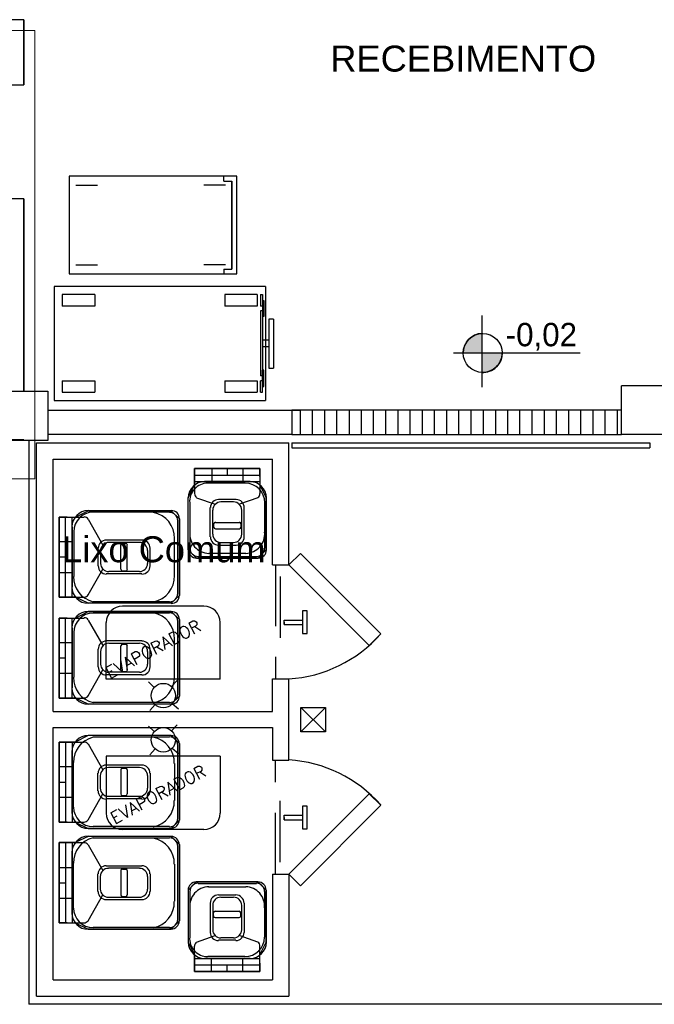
# Model space of a CAD drawing. Header units: millimetres. Extents: x 335 to 91596, y -1 to 84.
# Tile 15 of 87: x 367.13 to 372.31, y 5.37 to 13.4. Entities that reach past the tile are written whole.
import ezdxf

# ---------------------------------------------------------------- set-up
doc = ezdxf.new("R2010")
doc.units = ezdxf.units.MM
doc.header["$MEASUREMENT"] = 0
doc.linetypes.add('Dashed', pattern=[0.75, 0.5, -0.25])
doc.layers.add('DI-Detalhes', color=7, linetype='Continuous', lineweight=20)
doc.styles.add('Arial', font='arial.ttf')
doc.styles.add('CenturyGothic', font='GOTHIC.TTF')
doc.styles.add('romans', font='romans')

msp = doc.modelspace()

# ---------------------------------------------------------------- hatches: boundary and pattern name
at = {"linetype": 'Continuous'}
for points in [[(370.771, 10.6812), (370.904, 10.6812), (370.904, 10.8402), (370.865, 10.8332), (370.829, 10.8162), (370.797, 10.7912), (370.771, 10.7592), (370.771, 10.7592), (370.758, 10.7202), (370.753, 10.6812), (370.753, 10.6812), (370.771, 10.6812), (370.771, 10.6812)], [(370.904, 10.5212), (370.945, 10.5252), (370.976, 10.5342), (371.008, 10.5532), (371.034, 10.5782), (371.053, 10.6102), (371.065, 10.6442), (371.065, 10.6442), (371.071, 10.6812), (370.904, 10.6812), (370.904, 10.5212), (370.904, 10.5212)]]:
    msp.add_hatch(color=7, dxfattribs=at).paths.add_polyline_path(points)

# ---------------------------------------------------------------- linework, layer by layer
at = {"color": 7}
for p, q in [((367.167, 13.3982), (366.966, 13.3982)), ((367.167, 13.3982), (367.167, 12.8672)), ((367.167, 13.1152), (367.167, 12.9172)), ((368.801, 12.0822), (368.801, 12.1222)), ((368.907, 12.1222), (368.866, 12.1222)), ((367.593, 12.0492), (367.77, 12.0492)), ((368.813, 12.0492), (368.637, 12.0492)), ((368.801, 12.0822), (368.866, 12.0822)), ((368.866, 12.0822), (368.866, 11.3652)), ((367.167, 11.9382), (366.966, 11.9382)), ((367.167, 11.9382), (367.167, 10.3702)), ((367.167, 10.3702), (367.167, 11.9382)), ((367.593, 11.4002), (367.77, 11.4002)), ((368.813, 11.4002), (368.637, 11.4002)), ((368.801, 11.3652), (368.866, 11.3652)), ((368.801, 11.3652), (368.801, 11.3262)), ((368.866, 11.3262), (368.907, 11.3262)), ((369.141, 11.2222), (367.416, 11.2222)), ((367.416, 11.2222), (367.416, 10.2942)), ((369.141, 11.2222), (369.141, 10.2942)), ((369.167, 10.9562), (369.167, 10.5582)), ((369.206, 10.9562), (369.167, 10.9562)), ((369.206, 10.9562), (369.206, 10.5582)), ((370.904, 10.9862), (370.904, 10.4022)), ((370.904, 10.8402), (370.904, 10.5212)), ((369.167, 10.7852), (369.114, 10.7852)), ((369.167, 10.7322), (369.114, 10.7322)), ((370.673, 10.6812), (371.708, 10.6812)), ((370.753, 10.6812), (371.071, 10.6812)), ((369.167, 10.5582), (369.206, 10.5582)), ((366.966, 10.3702), (367.167, 10.3702)), ((366.966, 10.3702), (367.167, 10.3702)), ((372.043, 10.2142), (372.043, 10.4132)), ((372.441, 10.4132), (372.043, 10.4132)), ((367.416, 10.2942), (369.141, 10.2942)), ((367.364, 10.2142), (369.426, 10.2142)), ((369.354, 10.2142), (369.354, 10.0152)), ((372.043, 10.2142), (369.354, 10.2142)), ((369.426, 10.0152), (369.426, 10.2142)), ((369.524, 10.0152), (369.524, 10.2142)), ((369.624, 10.0152), (369.624, 10.2142)), ((369.723, 10.0152), (369.723, 10.2142)), ((369.824, 10.0152), (369.824, 10.2142)), ((369.922, 10.0152), (369.922, 10.2142)), ((370.022, 10.0152), (370.022, 10.2142)), ((370.121, 10.0152), (370.121, 10.2142)), ((370.222, 10.0152), (370.222, 10.2142)), ((370.32, 10.0152), (370.32, 10.2142)), ((370.42, 10.0152), (370.42, 10.2142)), ((370.519, 10.0152), (370.519, 10.2142)), ((370.62, 10.0152), (370.62, 10.2142)), ((370.718, 10.0152), (370.718, 10.2142)), ((370.818, 10.0152), (370.818, 10.2142)), ((370.917, 10.0152), (370.917, 10.2142)), ((371.018, 10.0152), (371.018, 10.2142)), ((371.116, 10.0152), (371.116, 10.2142)), ((371.216, 10.0152), (371.216, 10.2142)), ((371.315, 10.0152), (371.315, 10.2142)), ((371.416, 10.0152), (371.416, 10.2142)), ((371.514, 10.0152), (371.514, 10.2142)), ((371.614, 10.0152), (371.614, 10.2142)), ((371.713, 10.0152), (371.713, 10.2142)), ((371.814, 10.0152), (371.814, 10.2142)), ((371.912, 10.0152), (371.912, 10.2142)), ((372.012, 10.0152), (372.012, 10.2142)), ((372.043, 10.0152), (372.043, 10.2142)), ((367.167, 9.9722), (366.966, 9.9722)), ((367.208, 9.9692), (367.208, 5.3712)), ((369.354, 10.0152), (367.364, 10.0152)), ((367.364, 10.0152), (367.364, 9.9682)), ((369.354, 10.0152), (372.043, 10.0152)), ((372.441, 10.0152), (372.043, 10.0152)), ((367.272, 5.4382), (367.272, 9.9482)), ((367.272, 9.9482), (369.33, 9.9482)), ((369.33, 8.9532), (369.33, 9.9482)), ((369.354, 9.9482), (372.275, 9.9482)), ((369.354, 9.9482), (369.354, 9.9082)), ((369.354, 9.9082), (372.275, 9.9082)), ((372.275, 9.9482), (372.275, 9.9082)), ((367.406, 7.7592), (367.406, 9.8162)), ((367.406, 9.8162), (369.198, 9.8162)), ((369.198, 8.9532), (369.198, 9.8162)), ((369.094, 9.7382), (368.561, 9.7382)), ((368.561, 9.7382), (368.561, 9.6062)), ((368.561, 9.7382), (368.561, 9.5792)), ((368.561, 9.7382), (368.701, 9.7382)), ((368.701, 9.7382), (368.701, 9.6332)), ((368.828, 9.7382), (368.828, 9.6862)), ((369.094, 9.7382), (368.954, 9.7382)), ((368.954, 9.7382), (368.954, 9.6332)), ((369.094, 9.6732), (369.094, 9.7382)), ((368.561, 9.6862), (369.094, 9.6862)), ((368.561, 9.6332), (369.094, 9.6332)), ((369.014, 9.6332), (368.642, 9.6332)), ((369.094, 9.6732), (369.094, 9.6062)), ((368.561, 9.5792), (368.561, 9.5342)), ((368.975, 9.6192), (368.668, 9.6192)), ((369.094, 9.6062), (369.094, 9.5342)), ((368.509, 9.0762), (368.509, 9.4992)), ((368.578, 9.5012), (368.728, 9.4482)), ((368.9, 9.4872), (368.757, 9.4872)), ((369.077, 9.5012), (368.927, 9.4482)), ((369.146, 9.0762), (369.146, 9.4992)), ((368.371, 9.3952), (367.693, 9.3952)), ((368.524, 9.0892), (368.524, 9.4602)), ((368.689, 9.1812), (368.689, 9.4202)), ((368.709, 9.2032), (368.709, 9.4002)), ((368.879, 9.4682), (368.776, 9.4682)), ((368.946, 9.2032), (368.946, 9.4002)), ((368.966, 9.1812), (368.966, 9.4202)), ((369.134, 9.0892), (369.134, 9.4602)), ((367.455, 9.3432), (367.455, 8.6912)), ((367.522, 9.3432), (367.455, 9.3432)), ((367.455, 9.3432), (367.455, 9.1442)), ((367.507, 8.6912), (367.507, 9.3432)), ((367.522, 9.3432), (367.59, 9.3432)), ((367.561, 8.6912), (367.561, 9.3432)), ((367.59, 9.3432), (367.661, 9.3432)), ((367.692, 9.3272), (367.813, 9.1152)), ((368.357, 9.3832), (367.734, 9.3832)), ((368.425, 9.0182), (368.425, 9.3152)), ((368.437, 9.0182), (368.437, 9.3302)), ((367.561, 9.2632), (367.561, 8.7732)), ((368.716, 9.2882), (368.716, 9.2612)), ((368.731, 9.3002), (368.927, 9.3002)), ((368.731, 9.2482), (368.927, 9.2482)), ((368.939, 9.2882), (368.939, 9.2612)), ((367.575, 9.2242), (367.575, 8.8592)), ((368.132, 9.1562), (367.841, 9.1562)), ((368.398, 9.0182), (368.398, 9.1682)), ((367.455, 9.1442), (367.561, 9.1442)), ((367.773, 9.0892), (367.773, 8.9452)), ((368.111, 9.1352), (367.861, 9.1352)), ((367.959, 8.9182), (367.959, 9.1152)), ((367.973, 9.1292), (368, 9.1292)), ((368.012, 8.9182), (368.012, 9.1152)), ((368.198, 9.0182), (368.198, 9.0892)), ((368.757, 9.1152), (368.828, 9.1152)), ((368.776, 9.1352), (368.828, 9.1352)), ((368.828, 9.1352), (368.879, 9.1352)), ((368.828, 9.1152), (368.9, 9.1152)), ((367.455, 9.0182), (367.507, 9.0182)), ((367.793, 9.0702), (367.793, 8.9652)), ((368.179, 9.0182), (368.179, 9.0702)), ((368.179, 8.9652), (368.179, 9.0182)), ((368.198, 8.9452), (368.198, 9.0182)), ((368.398, 8.8662), (368.398, 9.0182)), ((368.425, 8.7192), (368.425, 9.0182)), ((368.437, 8.7052), (368.437, 9.0182)), ((368.577, 9.0092), (368.828, 9.0092)), ((368.589, 9.0222), (368.828, 9.0222)), ((368.677, 9.0492), (368.828, 9.0492)), ((368.828, 9.0492), (368.98, 9.0492)), ((368.828, 9.0222), (369.066, 9.0222)), ((368.828, 9.0092), (369.081, 9.0092)), ((367.692, 8.7092), (367.813, 8.9182)), ((369.198, 8.9532), (369.33, 8.9532)), ((367.455, 8.6912), (367.455, 8.8912)), ((367.455, 8.8912), (367.561, 8.8912)), ((368.132, 8.8812), (367.841, 8.8812)), ((368.111, 8.9002), (367.861, 8.9002)), ((367.973, 8.9062), (368, 8.9062)), ((367.455, 8.6912), (367.59, 8.6912)), ((367.455, 8.6912), (367.614, 8.6912)), ((367.614, 8.6912), (367.661, 8.6912)), ((368.371, 8.6402), (367.693, 8.6402)), ((368.357, 8.6522), (367.734, 8.6522)), ((367.455, 8.5202), (367.455, 7.8682)), ((367.522, 8.5202), (367.455, 8.5202)), ((367.455, 8.5202), (367.455, 8.3212)), ((367.507, 7.8682), (367.507, 8.5202)), ((367.522, 8.5202), (367.59, 8.5202)), ((367.561, 7.8682), (367.561, 8.5202)), ((367.59, 8.5202), (367.661, 8.5202)), ((368.371, 8.5742), (367.693, 8.5742)), ((368.357, 8.5602), (367.734, 8.5602)), ((367.561, 8.4412), (367.561, 7.9502)), ((367.692, 8.5042), (367.813, 8.2962)), ((368.425, 8.1962), (368.425, 8.4952)), ((368.437, 8.1962), (368.437, 8.5072)), ((369.293, 8.5042), (369.442, 8.5042)), ((369.293, 8.4682), (369.293, 8.5042)), ((369.293, 8.4872), (369.293, 8.4682)), ((369.293, 8.4682), (369.442, 8.4682)), ((367.575, 8.4012), (367.575, 8.0372)), ((367.455, 8.3212), (367.561, 8.3212)), ((368.132, 8.3332), (367.841, 8.3332)), ((368.111, 8.3132), (367.861, 8.3132)), ((367.959, 8.0972), (367.959, 8.2932)), ((367.973, 8.3072), (368, 8.3072)), ((368.012, 8.0972), (368.012, 8.2932)), ((368.398, 8.1962), (368.398, 8.3452)), ((367.455, 8.1962), (367.507, 8.1962)), ((367.773, 8.2662), (367.773, 8.1222)), ((367.793, 8.2482), (367.793, 8.1442)), ((368.179, 8.1962), (368.179, 8.2482)), ((368.179, 8.1442), (368.179, 8.1962)), ((368.198, 8.1962), (368.198, 8.2662)), ((368.198, 8.1222), (368.198, 8.1962)), ((368.398, 8.0432), (368.398, 8.1962)), ((368.425, 7.8982), (368.425, 8.1962)), ((368.437, 7.8842), (368.437, 8.1962)), ((367.455, 7.8682), (367.455, 8.0702)), ((367.455, 8.0702), (367.561, 8.0702)), ((367.692, 7.8872), (367.813, 8.0972)), ((368.132, 8.0582), (367.841, 8.0582)), ((368.111, 8.0782), (367.861, 8.0782)), ((367.973, 8.0852), (368, 8.0852)), ((368.232, 7.9552), (368.184, 7.9992)), ((368.373, 7.9612), (368.418, 8.0102)), ((369.198, 7.7592), (369.198, 8.0252)), ((369.198, 8.0252), (369.33, 8.0252)), ((369.33, 7.3612), (369.33, 8.0252)), ((367.455, 7.8682), (367.59, 7.8682)), ((367.455, 7.8682), (367.614, 7.8682)), ((367.614, 7.8682), (367.661, 7.8682)), ((368.371, 7.8182), (367.693, 7.8182)), ((368.357, 7.8312), (367.734, 7.8312)), ((368.195, 7.7662), (368.239, 7.8142)), ((368.429, 7.7762), (368.378, 7.8202)), ((369.429, 7.5922), (369.628, 7.7922)), ((369.429, 7.7922), (369.628, 7.5922)), ((367.406, 7.7592), (369.198, 7.7592)), ((367.406, 5.5702), (367.406, 7.6272)), ((367.406, 7.6272), (369.198, 7.6272)), ((368.184, 7.6392), (368.232, 7.5952)), ((368.418, 7.6492), (368.373, 7.6002)), ((369.198, 7.6272), (369.198, 7.3612)), ((368.37, 7.5632), (367.693, 7.5632)), ((368.357, 7.5482), (367.733, 7.5482)), ((367.455, 6.8572), (367.455, 7.5092)), ((367.455, 7.5092), (367.587, 7.5092)), ((367.455, 7.5092), (367.614, 7.5092)), ((367.455, 7.5092), (367.455, 7.3092)), ((367.507, 7.5092), (367.507, 6.8572)), ((367.561, 7.5092), (367.561, 6.8572)), ((367.614, 7.5092), (367.659, 7.5092)), ((367.692, 7.4942), (367.813, 7.2832)), ((368.423, 7.4842), (368.423, 7.1832)), ((368.437, 7.4962), (368.437, 7.1832)), ((367.561, 6.9382), (367.561, 7.4302)), ((368.239, 7.4532), (368.195, 7.4052)), ((368.378, 7.4602), (368.429, 7.4162)), ((367.455, 7.3092), (367.561, 7.3092)), ((367.574, 6.9792), (367.574, 7.3422)), ((368.131, 7.3212), (367.84, 7.3212)), ((368.397, 7.3342), (368.397, 7.1832)), ((369.198, 7.3612), (369.33, 7.3612)), ((367.773, 7.1112), (367.773, 7.2552)), ((367.793, 7.1332), (367.793, 7.2352)), ((368.111, 7.3022), (367.858, 7.3022)), ((367.959, 7.2822), (367.959, 7.0862)), ((367.972, 7.2952), (367.999, 7.2952)), ((368.012, 7.2822), (368.012, 7.0862)), ((368.176, 7.2352), (368.176, 7.1832)), ((368.198, 7.2552), (368.198, 7.1832)), ((367.455, 7.1832), (367.507, 7.1832)), ((368.176, 7.1832), (368.176, 7.1332)), ((368.198, 7.1832), (368.198, 7.1112)), ((368.397, 7.1832), (368.397, 7.0322)), ((368.423, 7.1832), (368.423, 6.8852)), ((368.437, 7.1832), (368.437, 6.8732)), ((367.692, 6.8752), (367.813, 7.0862)), ((368.111, 7.0662), (367.858, 7.0662)), ((367.972, 7.0722), (367.999, 7.0722)), ((367.455, 6.8572), (367.455, 7.0592)), ((367.455, 7.0592), (367.561, 7.0592)), ((368.131, 7.0462), (367.84, 7.0462)), ((369.293, 6.9122), (369.442, 6.9122)), ((369.293, 6.8762), (369.293, 6.9122)), ((367.521, 6.8572), (367.455, 6.8572)), ((367.521, 6.8572), (367.587, 6.8572)), ((367.587, 6.8572), (367.659, 6.8572)), ((369.293, 6.8952), (369.293, 6.8762)), ((369.293, 6.8762), (369.442, 6.8762)), ((368.37, 6.8052), (367.693, 6.8052)), ((368.357, 6.8202), (367.733, 6.8202)), ((367.455, 6.0362), (367.455, 6.6892)), ((367.455, 6.6892), (367.587, 6.6892)), ((367.455, 6.6892), (367.614, 6.6892)), ((367.455, 6.6892), (367.455, 6.4872)), ((367.507, 6.6892), (367.507, 6.0362)), ((367.561, 6.6892), (367.561, 6.0362)), ((367.614, 6.6892), (367.659, 6.6892)), ((367.692, 6.6722), (367.813, 6.4612)), ((368.37, 6.7402), (367.693, 6.7402)), ((368.357, 6.7252), (367.733, 6.7252)), ((368.437, 6.6732), (368.437, 6.3612)), ((367.561, 6.1152), (367.561, 6.6082)), ((368.423, 6.6612), (368.423, 6.3612)), ((367.574, 6.1562), (367.574, 6.5202)), ((368.397, 6.5132), (368.397, 6.3612)), ((367.455, 6.4872), (367.561, 6.4872)), ((367.773, 6.2912), (367.773, 6.4342)), ((368.131, 6.4982), (367.84, 6.4982)), ((368.111, 6.4812), (367.858, 6.4812)), ((367.959, 6.4612), (367.959, 6.2642)), ((367.972, 6.4732), (367.999, 6.4732)), ((368.012, 6.4612), (368.012, 6.2642)), ((368.198, 6.4342), (368.198, 6.3612)), ((369.198, 6.4332), (369.198, 5.5702)), ((369.198, 6.4332), (369.33, 6.4332)), ((369.33, 6.4332), (369.33, 5.4382)), ((367.455, 6.3612), (367.507, 6.3612)), ((367.793, 6.3102), (367.793, 6.4132)), ((368.176, 6.4132), (368.176, 6.3612)), ((368.176, 6.3612), (368.176, 6.3102)), ((368.198, 6.3612), (368.198, 6.2912)), ((368.397, 6.3612), (368.397, 6.2112)), ((368.423, 6.3612), (368.423, 6.0632)), ((368.437, 6.3612), (368.437, 6.0512)), ((368.574, 6.3702), (368.828, 6.3702)), ((368.589, 6.3552), (368.828, 6.3552)), ((368.828, 6.3702), (369.078, 6.3702)), ((368.828, 6.3552), (369.066, 6.3552)), ((367.692, 6.0522), (367.813, 6.2632)), ((368.509, 6.3022), (368.509, 5.8782)), ((368.521, 6.2912), (368.521, 5.9192)), ((368.675, 6.3292), (368.828, 6.3292)), ((368.755, 6.2642), (368.828, 6.2642)), ((368.828, 6.3292), (368.978, 6.3292)), ((368.828, 6.2642), (368.898, 6.2642)), ((369.131, 6.2912), (369.131, 5.9192)), ((369.146, 6.3022), (369.146, 5.8782)), ((367.455, 6.0362), (367.455, 6.2362)), ((367.455, 6.2362), (367.561, 6.2362)), ((368.131, 6.2232), (367.84, 6.2232)), ((368.111, 6.2432), (367.858, 6.2432)), ((367.972, 6.2502), (367.999, 6.2502)), ((368.689, 6.1962), (368.689, 5.9572)), ((368.775, 6.2442), (368.828, 6.2442)), ((368.828, 6.2442), (368.879, 6.2442)), ((368.966, 6.1962), (368.966, 5.9572)), ((368.709, 6.1782), (368.709, 5.9792)), ((368.716, 6.0912), (368.716, 6.1162)), ((368.728, 6.1312), (368.924, 6.1312)), ((368.939, 6.0912), (368.939, 6.1162)), ((368.944, 6.1782), (368.944, 5.9792)), ((367.521, 6.0362), (367.455, 6.0362)), ((367.521, 6.0362), (367.587, 6.0362)), ((367.587, 6.0362), (367.659, 6.0362)), ((368.728, 6.0802), (368.924, 6.0802)), ((368.37, 5.9832), (367.693, 5.9832)), ((368.357, 5.9972), (367.733, 5.9972)), ((368.577, 5.8772), (368.728, 5.9312)), ((368.898, 5.8932), (368.755, 5.8932)), ((368.879, 5.9122), (368.775, 5.9122)), ((369.077, 5.8772), (368.924, 5.9312)), ((368.561, 5.7982), (368.561, 5.8452)), ((368.561, 5.6392), (368.561, 5.7982)), ((369.093, 5.7742), (369.093, 5.8452)), ((368.561, 5.6392), (368.561, 5.7742)), ((368.561, 5.7452), (369.093, 5.7452)), ((369.014, 5.7452), (368.642, 5.7452)), ((368.972, 5.7602), (368.668, 5.7602)), ((368.7, 5.6392), (368.7, 5.7452)), ((368.954, 5.6392), (368.954, 5.7452)), ((369.093, 5.7062), (369.093, 5.7742)), ((369.093, 5.7062), (369.093, 5.6392)), ((368.561, 5.6932), (369.093, 5.6932)), ((369.093, 5.6392), (368.561, 5.6392)), ((368.561, 5.6392), (368.7, 5.6392)), ((368.828, 5.6392), (368.828, 5.6932)), ((369.093, 5.6392), (368.954, 5.6392)), ((367.406, 5.5702), (369.198, 5.5702)), ((367.272, 5.4382), (369.33, 5.4382)), ((378.11, 5.3712), (367.208, 5.3712))]:
    msp.add_line(p, q, dxfattribs=at)
at = {"color": 7, "linetype": 'Continuous'}
for p, q in [((367.481, 11.1572), (367.481, 11.0632)), ((367.746, 11.1572), (367.481, 11.1572)), ((367.746, 11.1572), (367.746, 11.0632)), ((369.073, 11.1572), (368.808, 11.1572)), ((368.808, 11.1572), (368.808, 11.0632)), ((369.073, 11.1572), (369.073, 11.0632)), ((369.099, 11.1572), (369.099, 11.0632)), ((369.099, 11.1572), (369.114, 11.1572)), ((369.114, 11.1572), (369.114, 11.0632)), ((369.114, 11.1102), (369.114, 10.9782)), ((369.114, 11.1102), (369.126, 11.1102)), ((369.126, 11.1102), (369.126, 10.9782)), ((367.746, 11.0632), (367.481, 11.0632)), ((369.073, 11.0632), (368.808, 11.0632)), ((369.114, 11.0632), (369.099, 11.0632)), ((369.114, 11.0242), (369.099, 11.0242)), ((369.099, 11.0242), (369.099, 10.4942)), ((369.114, 11.0242), (369.114, 10.4942)), ((369.126, 10.9782), (369.114, 10.9782)), ((369.114, 10.4072), (369.114, 10.5402)), ((369.126, 10.5402), (369.114, 10.5402)), ((369.126, 10.4072), (369.126, 10.5402)), ((367.481, 10.4532), (367.746, 10.4532)), ((367.481, 10.4532), (367.481, 10.3612)), ((367.746, 10.4532), (367.746, 10.3612)), ((368.808, 10.4532), (368.808, 10.3612)), ((368.808, 10.4532), (369.073, 10.4532)), ((369.073, 10.4532), (369.073, 10.3612)), ((369.114, 10.4942), (369.099, 10.4942)), ((369.099, 10.3612), (369.099, 10.4532)), ((369.114, 10.4532), (369.099, 10.4532)), ((369.114, 10.3612), (369.114, 10.4532)), ((367.481, 10.3612), (367.746, 10.3612)), ((368.808, 10.3612), (369.073, 10.3612)), ((369.099, 10.3612), (369.114, 10.3612)), ((369.114, 10.4072), (369.126, 10.4072)), ((368.637, 8.6162), (367.973, 8.6162)), ((367.841, 8.0212), (367.841, 8.4842)), ((368.769, 8.0212), (368.769, 8.4842)), ((368.769, 8.0212), (367.841, 8.0212)), ((368.769, 7.3942), (367.841, 7.3942)), ((367.841, 7.3942), (367.841, 6.9282)), ((368.769, 7.3942), (368.769, 6.9282)), ((368.637, 6.7962), (367.973, 6.7962))]:
    msp.add_line(p, q, dxfattribs=at)
at = {"color": 7, "linetype": 'Dashed'}
for p, q in [((369.221, 8.9532), (369.221, 8.0252)), ((369.259, 8.8582), (369.259, 8.1212)), ((369.221, 6.4332), (369.221, 7.3612)), ((369.259, 6.5292), (369.259, 7.2662))]:
    msp.add_line(p, q, dxfattribs=at)
at = {"color": 7}
for points in [[(366.966, 13.0002), (366.966, 12.8672), (367.167, 12.8672), (367.167, 13.3982), (366.966, 13.3982), (366.966, 13.1992)], [(368.866, 12.1222), (367.539, 12.1222), (367.539, 11.3262), (368.866, 11.3262)], [(368.866, 11.3262), (368.907, 11.3262), (368.907, 12.1222), (368.866, 12.1222)], [(368.866, 11.3652), (368.866, 12.0822)], [(368.866, 12.0822), (368.866, 11.3652)], [(369.094, 9.7382), (369.094, 9.6062), (369.146, 9.4992), (369.146, 9.4992), (369.146, 9.0762), (369.081, 9.0092), (369.081, 9.0092), (368.577, 9.0092), (368.509, 9.0762), (368.509, 9.0762), (368.509, 9.4992), (368.561, 9.6062), (368.561, 9.6062), (368.561, 9.7382), (369.094, 9.7382)], [(367.455, 9.3432), (367.59, 9.3432), (367.693, 9.3952), (367.693, 9.3952), (368.371, 9.3952), (368.437, 9.3302), (368.437, 9.3302), (368.437, 8.7052), (368.371, 8.6402), (368.371, 8.6402), (367.693, 8.6402), (367.59, 8.6912), (367.59, 8.6912), (367.455, 8.6912), (367.455, 9.3432)], [(367.455, 8.5202), (367.59, 8.5202), (367.693, 8.5742), (367.693, 8.5742), (368.371, 8.5742), (368.437, 8.5072), (368.437, 8.5072), (368.437, 7.8842), (368.371, 7.8182), (368.371, 7.8182), (367.693, 7.8182), (367.59, 7.8682), (367.59, 7.8682), (367.455, 7.8682), (367.455, 8.5202)], [(369.429, 7.5922), (369.429, 7.7922), (369.628, 7.7922), (369.628, 7.5922), (369.429, 7.5922)], [(367.455, 6.8572), (367.587, 6.8572), (367.693, 6.8052), (367.693, 6.8052), (368.37, 6.8052), (368.437, 6.8732), (368.437, 6.8732), (368.437, 7.4962), (368.37, 7.5632), (368.37, 7.5632), (367.693, 7.5632), (367.587, 7.5092), (367.587, 7.5092), (367.455, 7.5092), (367.455, 6.8572)], [(367.455, 6.0362), (367.587, 6.0362), (367.693, 5.9832), (367.693, 5.9832), (368.37, 5.9832), (368.437, 6.0512), (368.437, 6.0512), (368.437, 6.6732), (368.37, 6.7402), (368.37, 6.7402), (367.693, 6.7402), (367.587, 6.6892), (367.587, 6.6892), (367.455, 6.6892), (367.455, 6.0362)], [(369.093, 5.6392), (369.093, 5.7742), (369.146, 5.8782), (369.146, 5.8782), (369.146, 6.3022), (369.078, 6.3702), (369.078, 6.3702), (368.574, 6.3702), (368.509, 6.3022), (368.509, 6.3022), (368.509, 5.8782), (368.561, 5.7742), (368.561, 5.7742), (368.561, 5.6392), (369.093, 5.6392)]]:
    msp.add_lwpolyline(points, dxfattribs=at)
for points in [[(366.966, 10.3702), (367.364, 10.3702), (367.364, 9.9682), (366.966, 9.9682), (366.966, 10.3702)], [(369.33, 8.9532), (369.986, 8.2972), (370.08, 8.3912), (369.424, 9.0462), (369.33, 8.9532)], [(369.442, 8.3932), (369.479, 8.3932), (369.479, 8.5792), (369.442, 8.5792), (369.442, 8.3932)], [(369.33, 6.4332), (369.986, 7.0882), (370.08, 6.9952), (369.424, 6.3382), (369.33, 6.4332)], [(369.442, 6.8012), (369.479, 6.8012), (369.479, 6.9872), (369.442, 6.9872), (369.442, 6.8012)]]:
    msp.add_lwpolyline(points, close=True, dxfattribs=at)
for centre, radius in [((370.912, 10.6812), 0.1592), ((368.306, 7.8882), 0.0995), ((368.306, 7.5272), 0.0995)]:
    msp.add_circle(centre, radius, dxfattribs=at)
for centre, radius, start, end in [((370.912, 10.6812), 0.1592, 92.4939, 180), ((370.912, 10.6812), 0.1592, 267.506, 0), ((368.642, 9.4992), 0.1327, 90, 180), ((368.669, 9.4712), 0.1484, 90.7787, 184.2), ((368.975, 9.4602), 0.1592, 0, 90), ((369.014, 9.4992), 0.1327, 0, 90), ((368.601, 9.5342), 0.0398, 180, 234.683), ((368.757, 9.4202), 0.0663, 90, 180), ((368.9, 9.4202), 0.0663, 0, 90), ((369.055, 9.5342), 0.0398, 305.317, 0), ((367.693, 9.2632), 0.1327, 90, 180), ((368.371, 9.3302), 0.0663, 0, 90), ((368.776, 9.4002), 0.0663, 90, 180), ((368.879, 9.4002), 0.0663, 0, 90), ((367.734, 9.2242), 0.1592, 90, 180), ((367.661, 9.3042), 0.0398, 35.317, 90), ((368.186, 9.1732), 0.2118, 358.511, 79.327), ((368.357, 9.3152), 0.0663, 0, 90), ((368.731, 9.2882), 0.0133, 90, 180), ((368.731, 9.2612), 0.0133, 180, 270), ((368.927, 9.2882), 0.0133, 0, 90), ((368.927, 9.2612), 0.0133, 270, 0), ((367.841, 9.0892), 0.0663, 90, 180), ((368.132, 9.0892), 0.0663, 0, 90), ((368.679, 9.2052), 0.1575, 174.524, 268.961), ((368.757, 9.1812), 0.0663, 180, 270), ((368.776, 9.2032), 0.0663, 180, 270), ((368.879, 9.2032), 0.0663, 270, 0), ((368.9, 9.1812), 0.0663, 270, 0), ((368.976, 9.2052), 0.1575, 271.039, 5.47552), ((367.861, 9.0702), 0.0663, 90, 180), ((367.973, 9.1152), 0.0133, 90, 180), ((368, 9.1152), 0.0133, 0, 90), ((368.111, 9.0702), 0.0663, 0, 90), ((368.577, 9.0762), 0.0663, 180, 270), ((368.589, 9.0892), 0.0663, 180, 270), ((369.066, 9.0892), 0.0663, 270, 0), ((369.081, 9.0762), 0.0663, 270, 0), ((367.841, 8.9452), 0.0663, 180, 270), ((367.861, 8.9652), 0.0663, 180, 270), ((367.973, 8.9182), 0.0133, 180, 270), ((368, 8.9182), 0.0133, 270, 0), ((368.111, 8.9652), 0.0663, 270, 0), ((368.132, 8.9452), 0.0663, 270, 0), ((367.778, 8.8532), 0.2046, 178.291, 257.203), ((368.186, 8.8612), 0.2118, 280.673, 1.48852), ((367.693, 8.7732), 0.1327, 180, 270), ((367.661, 8.7312), 0.0398, 270, 324.683), ((368.357, 8.7192), 0.0663, 270, 0), ((368.371, 8.7052), 0.0663, 270, 0), ((367.693, 8.4412), 0.1327, 90, 180), ((367.734, 8.4012), 0.1592, 90, 180), ((367.661, 8.4832), 0.0398, 35.317, 90), ((368.186, 8.3532), 0.2118, 358.511, 79.327), ((368.357, 8.4952), 0.0663, 0, 90), ((368.371, 8.5072), 0.0663, 0, 90), ((367.841, 8.2662), 0.0663, 90, 180), ((367.861, 8.2482), 0.0663, 90, 180), ((367.973, 8.2932), 0.0133, 90, 180), ((368, 8.2932), 0.0133, 0, 90), ((368.111, 8.2482), 0.0663, 0, 90), ((368.132, 8.2662), 0.0663, 0, 90), ((367.841, 8.1222), 0.0663, 180, 270), ((367.861, 8.1442), 0.0663, 180, 270), ((368.111, 8.1442), 0.0663, 270, 0), ((368.132, 8.1222), 0.0663, 270, 0), ((367.778, 8.0312), 0.2046, 178.291, 257.203), ((367.973, 8.0972), 0.0133, 180, 270), ((368, 8.0972), 0.0133, 270, 0), ((368.186, 8.0382), 0.2118, 280.673, 1.48852), ((367.693, 7.9502), 0.1327, 180, 270), ((367.661, 7.9092), 0.0398, 270, 324.683), ((368.357, 7.8982), 0.0663, 270, 0), ((368.371, 7.8842), 0.0663, 270, 0), ((367.693, 7.4302), 0.1327, 90, 180), ((367.778, 7.3482), 0.2046, 102.797, 181.709), ((368.184, 7.3402), 0.2118, 358.511, 79.327), ((368.357, 7.4842), 0.0663, 0, 90), ((368.37, 7.4962), 0.0663, 0, 90), ((367.659, 7.4702), 0.0398, 35.317, 90), ((367.84, 7.2552), 0.0663, 90, 180), ((368.131, 7.2552), 0.0663, 0, 90), ((367.858, 7.2352), 0.0663, 90, 180), ((367.972, 7.2822), 0.0133, 90, 180), ((367.999, 7.2822), 0.0133, 0, 90), ((368.111, 7.2352), 0.0663, 0, 90), ((367.84, 7.1112), 0.0663, 180, 270), ((367.858, 7.1332), 0.0663, 180, 270), ((367.972, 7.0862), 0.0133, 180, 270), ((367.999, 7.0862), 0.0133, 270, 0), ((368.111, 7.1332), 0.0663, 270, 0), ((368.131, 7.1112), 0.0663, 270, 0), ((368.184, 7.0272), 0.2118, 280.673, 1.48852), ((367.693, 6.9382), 0.1327, 180, 270), ((367.733, 6.9792), 0.1592, 180, 270), ((367.659, 6.8972), 0.0398, 270, 324.683), ((368.357, 6.8852), 0.0663, 270, 0), ((368.37, 6.8732), 0.0663, 270, 0), ((367.693, 6.6082), 0.1327, 90, 180), ((367.778, 6.5282), 0.2046, 102.797, 181.709), ((367.659, 6.6482), 0.0398, 35.317, 90), ((368.184, 6.5182), 0.2118, 358.511, 79.327), ((368.357, 6.6612), 0.0663, 0, 90), ((368.37, 6.6732), 0.0663, 0, 90), ((367.84, 6.4342), 0.0663, 90, 180), ((367.858, 6.4132), 0.0663, 90, 180), ((367.972, 6.4612), 0.0133, 90, 180), ((367.999, 6.4612), 0.0133, 0, 90), ((368.111, 6.4132), 0.0663, 0, 90), ((368.131, 6.4342), 0.0663, 0, 90), ((368.574, 6.3022), 0.0663, 90, 180), ((368.589, 6.2912), 0.0663, 90, 180), ((369.066, 6.2912), 0.0663, 0, 90), ((369.078, 6.3022), 0.0663, 0, 90), ((367.84, 6.2912), 0.0663, 180, 270), ((367.858, 6.3102), 0.0663, 180, 270), ((367.972, 6.2642), 0.0133, 180, 270), ((367.999, 6.2642), 0.0133, 270, 0), ((368.111, 6.3102), 0.0663, 270, 0), ((368.131, 6.2912), 0.0663, 270, 0), ((368.679, 6.1722), 0.1575, 91.0389, 185.476), ((368.755, 6.1962), 0.0663, 90, 180), ((368.898, 6.1962), 0.0663, 0, 90), ((368.975, 6.1722), 0.1575, 354.524, 88.9611), ((368.184, 6.2042), 0.2118, 280.673, 1.48852), ((368.775, 6.1782), 0.0663, 90, 180), ((368.879, 6.1782), 0.0663, 0, 90), ((367.693, 6.1152), 0.1327, 180, 270), ((367.733, 6.1562), 0.1592, 180, 270), ((368.728, 6.1162), 0.0133, 90, 180), ((368.924, 6.1162), 0.0133, 0, 90), ((367.659, 6.0752), 0.0398, 270, 324.683), ((368.357, 6.0632), 0.0663, 270, 0), ((368.37, 6.0512), 0.0663, 270, 0), ((368.728, 6.0912), 0.0133, 180, 270), ((368.924, 6.0912), 0.0133, 270, 0), ((368.755, 5.9572), 0.0663, 180, 270), ((368.775, 5.9792), 0.0663, 180, 270), ((368.879, 5.9792), 0.0663, 270, 0), ((368.898, 5.9572), 0.0663, 270, 0), ((368.642, 5.8782), 0.1327, 180, 270), ((368.669, 5.9082), 0.1484, 175.8, 269.221), ((368.6, 5.8452), 0.0398, 125.317, 180), ((368.972, 5.9192), 0.1592, 270, 0), ((369.014, 5.8782), 0.1327, 270, 0), ((369.055, 5.8452), 0.0398, 0, 54.683)]:
    msp.add_arc(centre, radius, start, end, dxfattribs=at)
at = {"color": 7, "linetype": 'Continuous'}
for centre, radius, start, end in [((367.973, 8.4842), 0.1327, 90, 180), ((368.637, 8.4842), 0.1327, 0, 90), ((369.263, 9.1132), 1.0909, 273.486, 318.486), ((369.263, 6.2742), 1.0909, 41.5137, 86.5137), ((367.973, 6.9282), 0.1327, 180, 270), ((368.637, 6.9282), 0.1327, 270, 0)]:
    msp.add_arc(centre, radius, start, end, dxfattribs=at)
at = {"layer": 'DI-Detalhes', "color": 3, "linetype": 'Continuous'}
msp.add_lwpolyline([(367.2566, 9.6541), (365.0029, 9.6541), (365.0029, 13.3089), (367.2566, 13.3089), (367.2566, 9.6541)], close=True, dxfattribs=at)

# ---------------------------------------------------------------- texts
at = {"char_height": 0.2118, "line_spacing_factor": 0.798, "style": 'Arial'}
for s, insert, width, attachment_point in [('RECEBIMENTO', (370.753, 12.9721), 4.457817, 8), ('Lixo Comum', (367.48, 8.9721), 3.40857, 7)]:
    msp.add_mtext(s, dxfattribs=dict(at, insert=insert, width=width, attachment_point=attachment_point))
at = {"color": 7, "insert": (371.1, 10.7001), "char_height": 0.19066, "width": 1.125232, "attachment_point": 7, "line_spacing_factor": 0.798, "style": 'CenturyGothic'}
msp.add_mtext('-0,02', dxfattribs=at)
at = {"color": 7, "char_height": 0.0995, "width": 1.876333, "attachment_point": 7, "rotation": 28.00045, "line_spacing_factor": 0.798, "style": 'romans'}
for insert in [(367.8676, 8.0222), (367.9086, 6.8372)]:
    msp.add_mtext('EVAPORADOR', dxfattribs=dict(at, insert=insert))

doc.saveas('drawing.dxf')
